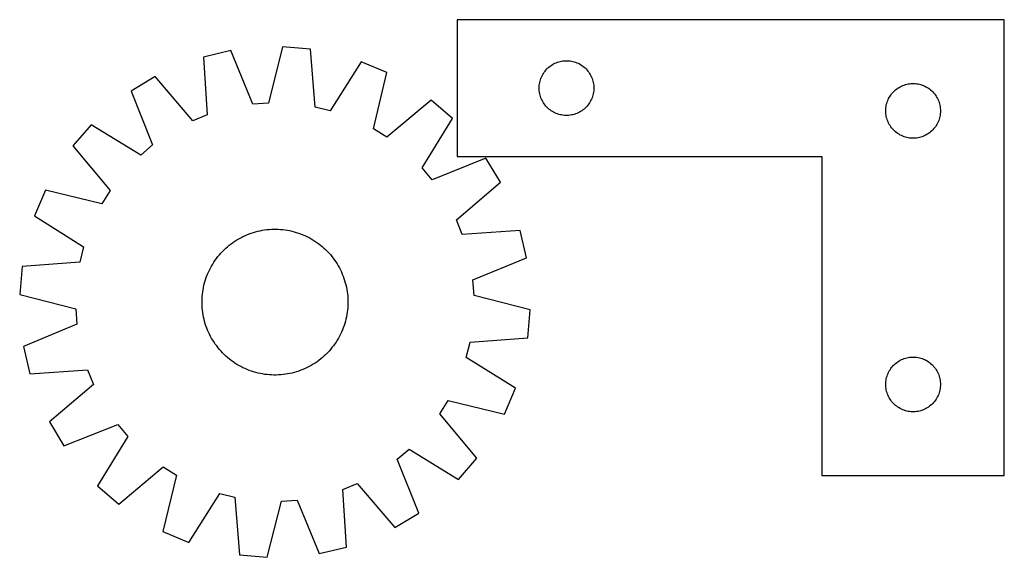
# Model space of a CAD drawing. Header units: millimetres. Extents: x 7 to 1492, y 7 to 302.
# Tile 2 of 3: x 409 to 948, y 7 to 302. Entities that reach past the tile are written whole.
import ezdxf

# ---------------------------------------------------------------- set-up
doc = ezdxf.new("R2010")
doc.units = ezdxf.units.MM
doc.layers.add('CUT', color=7, linetype='CONTINUOUS', true_color=0x000000)

msp = doc.modelspace()

# ---------------------------------------------------------------- linework, layer by layer
at = {"layer": 'CUT'}
for p, q in [((948.335626, 302.003241), (648.335626, 302.003241)), ((648.335626, 302.003241), (648.335626, 227.003241)), ((948.335626, 52.003241), (948.335626, 302.003241)), ((552.68968, 287.076285), (544.909145, 256.279564)), ((568.020356, 285.772091), (552.68968, 287.076285)), ((524.225211, 285.017196), (509.241854, 281.520119)), ((509.241854, 281.520119), (511.358836, 249.826379)), ((536.357148, 255.660922), (524.225211, 285.017196)), ((570.486926, 254.10364), (568.020356, 285.772091)), ((595.727968, 278.934396), (578.811529, 252.049291)), ((609.905289, 272.956595), (595.727968, 278.934396)), ((697.593343, 274.972404), (698.146526, 275.511522)), ((698.146526, 275.511522), (698.726729, 276.021448)), ((698.726729, 276.021448), (699.332412, 276.50083)), ((699.332412, 276.50083), (699.96197, 276.948397)), ((699.96197, 276.948397), (700.613734, 277.362961)), ((700.613734, 277.362961), (701.285975, 277.743423)), ((701.285975, 277.743423), (701.97691, 278.088775)), ((701.97691, 278.088775), (702.684708, 278.398101)), ((702.684708, 278.398101), (703.407491, 278.67058)), ((703.407491, 278.67058), (704.143342, 278.90549)), ((704.143342, 278.90549), (704.89031, 279.102207)), ((704.89031, 279.102207), (705.646415, 279.260211)), ((705.646415, 279.260211), (706.409651, 279.379082)), ((706.409651, 279.379082), (707.177994, 279.458504)), ((707.177994, 279.458504), (707.949408, 279.498269)), ((707.949408, 279.498269), (708.721845, 279.498269)), ((708.721845, 279.498269), (709.493258, 279.458504)), ((709.493258, 279.458504), (710.261602, 279.379082)), ((710.261602, 279.379082), (711.024838, 279.260211)), ((711.024838, 279.260211), (711.780942, 279.102207)), ((711.780942, 279.102207), (712.527911, 278.90549)), ((712.527911, 278.90549), (713.263762, 278.67058)), ((713.263762, 278.67058), (713.986545, 278.398101)), ((713.986545, 278.398101), (714.694342, 278.088775)), ((714.694342, 278.088775), (715.385277, 277.743423)), ((715.385277, 277.743423), (716.057518, 277.362961)), ((716.057518, 277.362961), (716.709282, 276.948397)), ((716.709282, 276.948397), (717.338841, 276.50083)), ((717.338841, 276.50083), (717.944524, 276.021448)), ((717.944524, 276.021448), (718.524726, 275.511522)), ((718.524726, 275.511522), (719.077909, 274.972404)), ((482.806829, 270.765805), (469.637466, 262.809774)), ((503.416574, 246.595303), (482.806829, 270.765805)), ((602.465047, 242.075896), (609.905289, 272.956595)), ((694.299874, 269.794523), (694.590873, 270.51005)), ((694.590873, 270.51005), (694.91832, 271.209648)), ((694.91832, 271.209648), (695.281348, 271.891463)), ((695.281348, 271.891463), (695.678993, 272.553684)), ((695.678993, 272.553684), (696.110201, 273.194558)), ((696.110201, 273.194558), (696.573829, 273.812384)), ((696.573829, 273.812384), (697.068647, 274.405523)), ((697.068647, 274.405523), (697.593343, 274.972404)), ((719.077909, 274.972404), (719.602605, 274.405523)), ((719.602605, 274.405523), (720.097423, 273.812384)), ((720.097423, 273.812384), (720.561051, 273.194558)), ((720.561051, 273.194558), (720.99226, 272.553684)), ((720.99226, 272.553684), (721.389905, 271.891463)), ((721.389905, 271.891463), (721.752933, 271.209648)), ((721.752933, 271.209648), (722.08038, 270.51005)), ((722.08038, 270.51005), (722.371379, 269.794523)), ((693.335626, 264.503241), (693.355515, 265.275423)), ((693.355515, 263.73106), (693.335626, 264.503241)), ((693.355515, 265.275423), (693.415128, 266.045556)), ((693.415128, 266.045556), (693.514308, 266.8116)), ((693.514308, 266.8116), (693.652791, 267.571522)), ((693.652791, 267.571522), (693.83021, 268.323308)), ((693.83021, 268.323308), (694.046096, 269.064964)), ((694.046096, 269.064964), (694.299874, 269.794523)), ((722.371379, 269.794523), (722.625157, 269.064964)), ((722.625157, 269.064964), (722.841042, 268.323308)), ((722.841042, 268.323308), (723.018462, 267.571522)), ((723.018462, 267.571522), (723.156945, 266.8116)), ((723.156945, 266.8116), (723.256124, 266.045556)), ((723.256124, 266.045556), (723.315738, 265.275423)), ((723.315738, 265.275423), (723.335626, 264.503241)), ((723.335626, 264.503241), (723.315738, 263.73106)), ((889.96197, 264.448397), (890.613734, 264.862961)), ((890.613734, 264.862961), (891.285975, 265.243423)), ((891.285975, 265.243423), (891.97691, 265.588775)), ((891.97691, 265.588775), (892.684708, 265.898101)), ((892.684708, 265.898101), (893.407491, 266.17058)), ((893.407491, 266.17058), (894.143342, 266.40549)), ((894.143342, 266.40549), (894.89031, 266.602207)), ((894.89031, 266.602207), (895.646415, 266.760211)), ((895.646415, 266.760211), (896.409651, 266.879082)), ((896.409651, 266.879082), (897.177994, 266.958504)), ((897.177994, 266.958504), (897.949408, 266.998269)), ((897.949408, 266.998269), (898.721845, 266.998269)), ((898.721845, 266.998269), (899.493258, 266.958504)), ((899.493258, 266.958504), (900.261602, 266.879082)), ((900.261602, 266.879082), (901.024838, 266.760211)), ((901.024838, 266.760211), (901.780942, 266.602207)), ((901.780942, 266.602207), (902.527911, 266.40549)), ((902.527911, 266.40549), (903.263762, 266.17058)), ((903.263762, 266.17058), (903.986545, 265.898101)), ((903.986545, 265.898101), (904.694342, 265.588775)), ((904.694342, 265.588775), (905.385277, 265.243423)), ((905.385277, 265.243423), (906.057518, 264.862961)), ((906.057518, 264.862961), (906.709282, 264.448397)), ((469.637466, 262.809774), (481.444739, 233.32142)), ((693.415128, 262.960927), (693.355515, 263.73106)), ((693.514308, 262.194883), (693.415128, 262.960927)), ((693.652791, 261.434961), (693.514308, 262.194883)), ((693.83021, 260.683175), (693.652791, 261.434961)), ((694.046096, 259.941519), (693.83021, 260.683175)), ((694.299874, 259.21196), (694.046096, 259.941519)), ((694.590873, 258.496433), (694.299874, 259.21196)), ((722.371379, 259.21196), (722.08038, 258.496433)), ((722.625157, 259.941519), (722.371379, 259.21196)), ((722.841042, 260.683175), (722.625157, 259.941519)), ((723.018462, 261.434961), (722.841042, 260.683175)), ((723.156945, 262.194883), (723.018462, 261.434961)), ((723.256124, 262.960927), (723.156945, 262.194883)), ((723.315738, 263.73106), (723.256124, 262.960927)), ((884.91832, 258.709648), (885.281348, 259.391463)), ((885.281348, 259.391463), (885.678993, 260.053684)), ((885.678993, 260.053684), (886.110201, 260.694558)), ((886.110201, 260.694558), (886.573829, 261.312384)), ((886.573829, 261.312384), (887.068647, 261.905523)), ((887.068647, 261.905523), (887.593343, 262.472404)), ((887.593343, 262.472404), (888.146526, 263.011522)), ((888.146526, 263.011522), (888.726729, 263.521448)), ((888.726729, 263.521448), (889.332412, 264.00083)), ((889.332412, 264.00083), (889.96197, 264.448397)), ((906.709282, 264.448397), (907.338841, 264.00083)), ((907.338841, 264.00083), (907.944524, 263.521448)), ((907.944524, 263.521448), (908.524726, 263.011522)), ((908.524726, 263.011522), (909.077909, 262.472404)), ((909.077909, 262.472404), (909.602605, 261.905523)), ((909.602605, 261.905523), (910.097423, 261.312384)), ((910.097423, 261.312384), (910.561051, 260.694558)), ((910.561051, 260.694558), (910.99226, 260.053684)), ((910.99226, 260.053684), (911.389905, 259.391463)), ((911.389905, 259.391463), (911.752933, 258.709648)), ((544.909145, 256.279564), (536.357148, 255.660922)), ((578.811529, 252.049291), (570.486926, 254.10364)), ((634.14383, 257.891437), (609.747386, 237.54965)), ((645.780021, 247.825177), (634.14383, 257.891437)), ((694.91832, 257.796835), (694.590873, 258.496433)), ((695.281348, 257.11502), (694.91832, 257.796835)), ((695.678993, 256.452799), (695.281348, 257.11502)), ((696.110201, 255.811925), (695.678993, 256.452799)), ((696.573829, 255.194099), (696.110201, 255.811925)), ((697.068647, 254.60096), (696.573829, 255.194099)), ((697.593343, 254.034079), (697.068647, 254.60096)), ((698.146526, 253.494961), (697.593343, 254.034079)), ((719.077909, 254.034079), (718.524726, 253.494961)), ((719.602605, 254.60096), (719.077909, 254.034079)), ((720.097423, 255.194099), (719.602605, 254.60096)), ((720.561051, 255.811925), (720.097423, 255.194099)), ((720.99226, 256.452799), (720.561051, 255.811925)), ((721.389905, 257.11502), (720.99226, 256.452799)), ((721.752933, 257.796835), (721.389905, 257.11502)), ((722.08038, 258.496433), (721.752933, 257.796835)), ((883.415128, 253.545556), (883.514308, 254.3116)), ((883.514308, 254.3116), (883.652791, 255.071522)), ((883.652791, 255.071522), (883.83021, 255.823308)), ((883.83021, 255.823308), (884.046096, 256.564964)), ((884.046096, 256.564964), (884.299874, 257.294523)), ((884.299874, 257.294523), (884.590873, 258.01005)), ((884.590873, 258.01005), (884.91832, 258.709648)), ((911.752933, 258.709648), (912.08038, 258.01005)), ((912.08038, 258.01005), (912.371379, 257.294523)), ((912.371379, 257.294523), (912.625157, 256.564964)), ((912.625157, 256.564964), (912.841042, 255.823308)), ((912.841042, 255.823308), (913.018462, 255.071522)), ((913.018462, 255.071522), (913.156945, 254.3116)), ((913.156945, 254.3116), (913.256124, 253.545556)), ((511.358836, 249.826379), (503.416574, 246.595303)), ((698.726729, 252.985035), (698.146526, 253.494961)), ((699.332412, 252.505653), (698.726729, 252.985035)), ((699.96197, 252.058086), (699.332412, 252.505653)), ((700.613734, 251.643522), (699.96197, 252.058086)), ((701.285975, 251.26306), (700.613734, 251.643522)), ((701.97691, 250.917708), (701.285975, 251.26306)), ((702.684708, 250.608382), (701.97691, 250.917708)), ((703.407491, 250.335903), (702.684708, 250.608382)), ((704.143342, 250.100993), (703.407491, 250.335903)), ((704.89031, 249.904276), (704.143342, 250.100993)), ((705.646415, 249.746272), (704.89031, 249.904276)), ((706.409651, 249.627401), (705.646415, 249.746272)), ((707.177994, 249.547979), (706.409651, 249.627401)), ((707.949408, 249.508214), (707.177994, 249.547979)), ((708.721845, 249.508214), (707.949408, 249.508214)), ((709.493258, 249.547979), (708.721845, 249.508214)), ((710.261602, 249.627401), (709.493258, 249.547979)), ((711.024838, 249.746272), (710.261602, 249.627401)), ((711.780942, 249.904276), (711.024838, 249.746272)), ((712.527911, 250.100993), (711.780942, 249.904276)), ((713.263762, 250.335903), (712.527911, 250.100993)), ((713.986545, 250.608382), (713.263762, 250.335903)), ((714.694342, 250.917708), (713.986545, 250.608382)), ((715.385277, 251.26306), (714.694342, 250.917708)), ((716.057518, 251.643522), (715.385277, 251.26306)), ((716.709282, 252.058086), (716.057518, 251.643522)), ((717.338841, 252.505653), (716.709282, 252.058086)), ((717.944524, 252.985035), (717.338841, 252.505653)), ((718.524726, 253.494961), (717.944524, 252.985035)), ((883.335626, 252.003241), (883.355515, 252.775423)), ((883.355515, 251.23106), (883.335626, 252.003241)), ((883.355515, 252.775423), (883.415128, 253.545556)), ((883.415128, 250.460927), (883.355515, 251.23106)), ((883.514308, 249.694883), (883.415128, 250.460927)), ((883.652791, 248.934961), (883.514308, 249.694883)), ((883.83021, 248.183175), (883.652791, 248.934961)), ((913.018462, 248.934961), (912.841042, 248.183175)), ((913.156945, 249.694883), (913.018462, 248.934961)), ((913.256124, 250.460927), (913.156945, 249.694883)), ((913.256124, 253.545556), (913.315738, 252.775423)), ((913.315738, 251.23106), (913.256124, 250.460927)), ((913.315738, 252.775423), (913.335626, 252.003241)), ((913.335626, 252.003241), (913.315738, 251.23106)), ((447.819529, 244.412942), (437.753268, 232.776751)), ((474.889657, 227.79419), (447.819529, 244.412942)), ((629.161269, 220.755049), (645.780021, 247.825177)), ((884.046096, 247.441519), (883.83021, 248.183175)), ((884.299874, 246.71196), (884.046096, 247.441519)), ((884.590873, 245.996433), (884.299874, 246.71196)), ((884.91832, 245.296835), (884.590873, 245.996433)), ((885.281348, 244.61502), (884.91832, 245.296835)), ((885.678993, 243.952799), (885.281348, 244.61502)), ((886.110201, 243.311925), (885.678993, 243.952799)), ((886.573829, 242.694099), (886.110201, 243.311925)), ((910.561051, 243.311925), (910.097423, 242.694099)), ((910.99226, 243.952799), (910.561051, 243.311925)), ((911.389905, 244.61502), (910.99226, 243.952799)), ((911.752933, 245.296835), (911.389905, 244.61502)), ((912.08038, 245.996433), (911.752933, 245.296835)), ((912.371379, 246.71196), (912.08038, 245.996433)), ((912.625157, 247.441519), (912.371379, 246.71196)), ((912.841042, 248.183175), (912.625157, 247.441519)), ((609.747386, 237.54965), (602.465047, 242.075896)), ((887.068647, 242.10096), (886.573829, 242.694099)), ((887.593343, 241.534079), (887.068647, 242.10096)), ((888.146526, 240.994961), (887.593343, 241.534079)), ((888.726729, 240.485035), (888.146526, 240.994961)), ((889.332412, 240.005653), (888.726729, 240.485035)), ((889.96197, 239.558086), (889.332412, 240.005653)), ((890.613734, 239.143522), (889.96197, 239.558086)), ((891.285975, 238.76306), (890.613734, 239.143522)), ((891.97691, 238.417708), (891.285975, 238.76306)), ((892.684708, 238.108382), (891.97691, 238.417708)), ((893.407491, 237.835903), (892.684708, 238.108382)), ((894.143342, 237.600993), (893.407491, 237.835903)), ((894.89031, 237.404276), (894.143342, 237.600993)), ((902.527911, 237.600993), (901.780942, 237.404276)), ((903.263762, 237.835903), (902.527911, 237.600993)), ((903.986545, 238.108382), (903.263762, 237.835903)), ((904.694342, 238.417708), (903.986545, 238.108382)), ((905.385277, 238.76306), (904.694342, 238.417708)), ((906.057518, 239.143522), (905.385277, 238.76306)), ((906.709282, 239.558086), (906.057518, 239.143522)), ((907.338841, 240.005653), (906.709282, 239.558086)), ((907.944524, 240.485035), (907.338841, 240.005653)), ((908.524726, 240.994961), (907.944524, 240.485035)), ((909.077909, 241.534079), (908.524726, 240.994961)), ((909.602605, 242.10096), (909.077909, 241.534079)), ((910.097423, 242.694099), (909.602605, 242.10096)), ((437.753268, 232.776751), (458.095055, 208.380307)), ((481.444739, 233.32142), (474.889657, 227.79419)), ((895.646415, 237.246272), (894.89031, 237.404276)), ((896.409651, 237.127401), (895.646415, 237.246272)), ((897.177994, 237.047979), (896.409651, 237.127401)), ((897.949408, 237.008214), (897.177994, 237.047979)), ((898.721845, 237.008214), (897.949408, 237.008214)), ((899.493258, 237.047979), (898.721845, 237.008214)), ((900.261602, 237.127401), (899.493258, 237.047979)), ((901.024838, 237.246272), (900.261602, 237.127401)), ((901.780942, 237.404276), (901.024838, 237.246272)), ((648.335626, 227.003241), (848.335626, 227.003241)), ((848.335626, 227.003241), (848.335626, 52.003241)), ((664.176854, 226.00724), (634.688499, 214.199966)), ((672.132884, 212.837877), (664.176854, 226.00724)), ((634.688499, 214.199966), (629.161269, 220.755049)), ((647.962382, 192.228131), (672.132884, 212.837877)), ((422.688111, 208.53821), (416.71031, 194.360889)), ((453.56881, 201.097967), (422.688111, 208.53821)), ((458.095055, 208.380307), (453.56881, 201.097967)), ((416.71031, 194.360889), (443.595414, 177.44445)), ((651.193458, 184.28587), (647.962382, 192.228131)), ((530.853485, 183.032998), (531.989659, 183.569762)), ((531.989659, 183.569762), (533.142132, 184.070573)), ((533.142132, 184.070573), (534.309768, 184.534937)), ((534.309768, 184.534937), (535.491413, 184.962395)), ((535.491413, 184.962395), (536.685903, 185.352526)), ((536.685903, 185.352526), (537.892057, 185.704945)), ((537.892057, 185.704945), (539.108685, 186.019303)), ((539.108685, 186.019303), (540.334588, 186.295291)), ((540.334588, 186.295291), (541.568555, 186.532637)), ((541.568555, 186.532637), (542.809368, 186.731106)), ((542.809368, 186.731106), (544.055803, 186.890501)), ((544.055803, 186.890501), (545.306629, 187.010667)), ((545.306629, 187.010667), (546.560613, 187.091484)), ((546.560613, 187.091484), (547.816517, 187.132872)), ((547.816517, 187.132872), (549.073101, 187.134791)), ((549.073101, 187.134791), (550.329125, 187.097239)), ((550.329125, 187.097239), (551.58335, 187.020253)), ((551.58335, 187.020253), (552.834537, 186.903909)), ((552.834537, 186.903909), (554.081453, 186.748321)), ((554.081453, 186.748321), (555.322867, 186.553644)), ((555.322867, 186.553644), (556.557553, 186.320068)), ((556.557553, 186.320068), (557.784293, 186.047826)), ((557.784293, 186.047826), (559.001876, 185.737185)), ((559.001876, 185.737185), (560.209101, 185.388452)), ((560.209101, 185.388452), (561.404777, 185.001972)), ((561.404777, 185.001972), (562.587722, 184.578125)), ((562.587722, 184.578125), (563.756771, 184.11733)), ((563.756771, 184.11733), (564.910769, 183.620042)), ((564.910769, 183.620042), (566.048577, 183.086751)), ((682.887198, 186.402851), (651.193458, 184.28587)), ((686.384275, 171.419494), (682.887198, 186.402851)), ((522.481547, 177.515341), (523.448538, 178.317796)), ((523.448538, 178.317796), (524.440258, 179.089482)), ((524.440258, 179.089482), (525.455727, 179.829636)), ((525.455727, 179.829636), (526.493945, 180.537528)), ((526.493945, 180.537528), (527.553885, 181.21246)), ((527.553885, 181.21246), (528.634503, 181.853765)), ((528.634503, 181.853765), (529.734731, 182.460811)), ((529.734731, 182.460811), (530.853485, 183.032998)), ((566.048577, 183.086751), (567.169073, 182.517984)), ((567.169073, 182.517984), (568.27115, 181.914301)), ((568.27115, 181.914301), (569.353722, 181.2763)), ((569.353722, 181.2763), (570.415719, 180.604609)), ((570.415719, 180.604609), (571.456094, 179.899891)), ((571.456094, 179.899891), (572.47382, 179.162843)), ((572.47382, 179.162843), (573.467892, 178.39419)), ((573.467892, 178.39419), (574.43733, 177.594692)), ((443.595414, 177.44445), (441.541065, 169.119846)), ((517.250516, 172.100813), (518.050014, 173.070251)), ((518.050014, 173.070251), (518.879568, 174.014097)), ((518.879568, 174.014097), (519.73836, 174.931421)), ((519.73836, 174.931421), (520.625542, 175.821318)), ((520.625542, 175.821318), (521.540238, 176.682907)), ((521.540238, 176.682907), (522.481547, 177.515341)), ((574.43733, 177.594692), (575.381177, 176.765138)), ((575.381177, 176.765138), (576.298501, 175.906346)), ((576.298501, 175.906346), (577.188397, 175.019164)), ((577.188397, 175.019164), (578.049987, 174.104467)), ((578.049987, 174.104467), (578.88242, 173.163159)), ((578.88242, 173.163159), (579.684875, 172.196168)), ((441.541065, 169.119846), (409.872615, 166.653277)), ((513.730404, 166.904071), (514.368405, 167.986643)), ((514.368405, 167.986643), (515.040096, 169.04864)), ((515.040096, 169.04864), (515.744814, 170.089015)), ((515.744814, 170.089015), (516.481863, 171.106741)), ((516.481863, 171.106741), (517.250516, 172.100813)), ((579.684875, 172.196168), (580.456561, 171.204448)), ((580.456561, 171.204448), (581.196715, 170.188978)), ((581.196715, 170.188978), (581.904607, 169.150761)), ((581.904607, 169.150761), (582.579539, 168.09082)), ((582.579539, 168.09082), (583.220844, 167.010203)), ((657.028001, 159.287558), (686.384275, 171.419494)), ((409.872615, 166.653277), (408.568421, 151.322601)), ((511.066581, 161.220643), (511.527376, 162.389692)), ((511.527376, 162.389692), (512.024664, 163.54369)), ((512.024664, 163.54369), (512.557955, 164.681498)), ((512.557955, 164.681498), (513.126722, 165.801994)), ((513.126722, 165.801994), (513.730404, 166.904071)), ((583.220844, 167.010203), (583.82789, 165.909974)), ((583.82789, 165.909974), (584.400077, 164.791221)), ((584.400077, 164.791221), (584.936841, 163.655047)), ((584.936841, 163.655047), (585.437652, 162.502573)), ((585.437652, 162.502573), (585.902016, 161.334938)), ((509.596879, 156.417214), (509.90752, 157.634797)), ((509.90752, 157.634797), (510.256253, 158.842022)), ((510.256253, 158.842022), (510.642734, 160.037697)), ((510.642734, 160.037697), (511.066581, 161.220643)), ((585.902016, 161.334938), (586.329474, 160.153292)), ((586.329474, 160.153292), (586.719605, 158.958803)), ((586.719605, 158.958803), (587.072024, 157.752649)), ((587.072024, 157.752649), (587.386382, 156.53602)), ((587.386382, 156.53602), (587.662371, 155.310117)), ((657.646643, 150.735561), (657.028001, 159.287558)), ((408.568421, 151.322601), (439.365142, 143.542066)), ((508.624452, 150.216271), (508.740797, 151.467458)), ((508.740797, 151.467458), (508.896384, 152.714374)), ((508.896384, 152.714374), (509.091062, 153.955788)), ((509.091062, 153.955788), (509.324637, 155.190474)), ((509.324637, 155.190474), (509.596879, 156.417214)), ((587.662371, 155.310117), (587.899716, 154.076151)), ((587.899716, 154.076151), (588.098185, 152.835338)), ((588.098185, 152.835338), (588.25758, 151.588903)), ((588.25758, 151.588903), (588.377746, 150.338076)), ((508.509914, 147.706022), (508.547466, 148.962046)), ((508.511833, 146.449438), (508.509914, 147.706022)), ((508.553222, 145.193534), (508.511833, 146.449438)), ((508.547466, 148.962046), (508.624452, 150.216271)), ((588.377746, 150.338076), (588.458563, 149.084092)), ((588.458563, 149.084092), (588.499951, 147.828189)), ((588.501871, 146.571605), (588.464318, 145.315581)), ((588.499951, 147.828189), (588.501871, 146.571605)), ((688.443364, 142.955025), (657.646643, 150.735561)), ((439.365142, 143.542066), (439.983784, 134.990069)), ((508.634039, 143.93955), (508.553222, 145.193534)), ((508.754204, 142.688724), (508.634039, 143.93955)), ((508.9136, 141.442289), (508.754204, 142.688724)), ((509.112069, 140.201476), (508.9136, 141.442289)), ((588.1154, 141.563252), (587.920723, 140.321839)), ((588.270988, 142.810168), (588.1154, 141.563252)), ((588.387332, 144.061356), (588.270988, 142.810168)), ((588.464318, 145.315581), (588.387332, 144.061356)), ((687.13917, 127.62435), (688.443364, 142.955025)), ((439.983784, 134.990069), (410.627509, 122.858132)), ((509.349414, 138.967509), (509.112069, 140.201476)), ((509.625402, 137.741606), (509.349414, 138.967509)), ((509.939761, 136.524978), (509.625402, 137.741606)), ((510.29218, 135.318823), (509.939761, 136.524978)), ((510.682311, 134.124334), (510.29218, 135.318823)), ((586.755532, 135.435604), (586.369051, 134.239929)), ((587.104264, 136.642829), (586.755532, 135.435604)), ((587.414905, 137.860413), (587.104264, 136.642829)), ((587.687148, 139.087153), (587.414905, 137.860413)), ((587.920723, 140.321839), (587.687148, 139.087153)), ((511.109769, 132.942689), (510.682311, 134.124334)), ((511.574133, 131.775053), (511.109769, 132.942689)), ((512.074944, 130.622579), (511.574133, 131.775053)), ((512.611708, 129.486405), (512.074944, 130.622579)), ((584.45383, 129.596128), (583.885063, 128.475633)), ((584.987121, 130.733937), (584.45383, 129.596128)), ((585.484409, 131.887935), (584.987121, 130.733937)), ((585.945204, 133.056983), (585.484409, 131.887935)), ((586.369051, 134.239929), (585.945204, 133.056983)), ((513.183895, 128.367652), (512.611708, 129.486405)), ((513.79094, 127.267424), (513.183895, 128.367652)), ((514.432246, 126.186806), (513.79094, 127.267424)), ((515.107177, 125.126866), (514.432246, 126.186806)), ((515.81507, 124.088648), (515.107177, 125.126866)), ((581.266971, 124.188612), (580.529922, 123.170886)), ((581.971688, 125.228987), (581.266971, 124.188612)), ((582.643379, 126.290984), (581.971688, 125.228987)), ((583.28138, 127.373555), (582.643379, 126.290984)), ((583.885063, 128.475633), (583.28138, 127.373555)), ((653.41637, 116.833177), (655.470719, 125.15778)), ((655.470719, 125.15778), (687.13917, 127.62435)), ((410.627509, 122.858132), (414.124587, 107.874775)), ((516.555224, 123.073179), (515.81507, 124.088648)), ((517.326909, 122.081459), (516.555224, 123.073179)), ((518.129365, 121.114468), (517.326909, 122.081459)), ((518.961798, 120.173159), (518.129365, 121.114468)), ((519.823388, 119.258463), (518.961798, 120.173159)), ((520.713284, 118.371281), (519.823388, 119.258463)), ((577.273425, 119.346205), (576.386243, 118.456309)), ((578.132217, 120.263529), (577.273425, 119.346205)), ((578.961771, 121.207376), (578.132217, 120.263529)), ((579.761269, 122.176813), (578.961771, 121.207376)), ((580.529922, 123.170886), (579.761269, 122.176813)), ((521.630608, 117.512489), (520.713284, 118.371281)), ((522.574455, 116.682935), (521.630608, 117.512489)), ((523.543893, 115.883437), (522.574455, 116.682935)), ((524.537965, 115.114784), (523.543893, 115.883437)), ((525.555691, 114.377735), (524.537965, 115.114784)), ((526.596066, 113.673017), (525.555691, 114.377735)), ((527.658063, 113.001326), (526.596066, 113.673017)), ((570.51784, 113.740098), (569.457899, 113.065166)), ((571.556057, 114.44799), (570.51784, 113.740098)), ((572.571527, 115.188145), (571.556057, 114.44799)), ((573.563247, 115.95983), (572.571527, 115.188145)), ((574.530238, 116.762286), (573.563247, 115.95983)), ((575.471546, 117.594719), (574.530238, 116.762286)), ((576.386243, 118.456309), (575.471546, 117.594719)), ((680.301475, 99.916738), (653.41637, 116.833177)), ((888.146526, 113.011522), (888.726729, 113.521448)), ((888.726729, 113.521448), (889.332412, 114.00083)), ((889.332412, 114.00083), (889.96197, 114.448397)), ((889.96197, 114.448397), (890.613734, 114.862961)), ((890.613734, 114.862961), (891.285975, 115.243423)), ((891.285975, 115.243423), (891.97691, 115.588775)), ((891.97691, 115.588775), (892.684708, 115.898101)), ((892.684708, 115.898101), (893.407491, 116.17058)), ((893.407491, 116.17058), (894.143342, 116.40549)), ((894.143342, 116.40549), (894.89031, 116.602207)), ((894.89031, 116.602207), (895.646415, 116.760211)), ((895.646415, 116.760211), (896.409651, 116.879082)), ((896.409651, 116.879082), (897.177994, 116.958504)), ((897.177994, 116.958504), (897.949408, 116.998269)), ((897.949408, 116.998269), (898.721845, 116.998269)), ((898.721845, 116.998269), (899.493258, 116.958504)), ((899.493258, 116.958504), (900.261602, 116.879082)), ((900.261602, 116.879082), (901.024838, 116.760211)), ((901.024838, 116.760211), (901.780942, 116.602207)), ((901.780942, 116.602207), (902.527911, 116.40549)), ((902.527911, 116.40549), (903.263762, 116.17058)), ((903.263762, 116.17058), (903.986545, 115.898101)), ((903.986545, 115.898101), (904.694342, 115.588775)), ((904.694342, 115.588775), (905.385277, 115.243423)), ((905.385277, 115.243423), (906.057518, 114.862961)), ((906.057518, 114.862961), (906.709282, 114.448397)), ((906.709282, 114.448397), (907.338841, 114.00083)), ((907.338841, 114.00083), (907.944524, 113.521448)), ((907.944524, 113.521448), (908.524726, 113.011522)), ((414.124587, 107.874775), (445.818326, 109.991757)), ((445.818326, 109.991757), (449.049402, 102.049495)), ((528.740634, 112.363325), (527.658063, 113.001326)), ((529.842712, 111.759643), (528.740634, 112.363325)), ((530.963208, 111.190876), (529.842712, 111.759643)), ((532.101016, 110.657585), (530.963208, 111.190876)), ((533.255014, 110.160296), (532.101016, 110.657585)), ((534.424062, 109.699501), (533.255014, 110.160296)), ((535.607008, 109.275655), (534.424062, 109.699501)), ((536.802683, 108.889174), (535.607008, 109.275655)), ((538.009909, 108.540441), (536.802683, 108.889174)), ((539.227492, 108.2298), (538.009909, 108.540441)), ((540.454232, 107.957558), (539.227492, 108.2298)), ((541.688918, 107.723983), (540.454232, 107.957558)), ((556.677196, 107.982335), (555.44323, 107.744989)), ((557.903099, 108.258323), (556.677196, 107.982335)), ((559.119728, 108.572682), (557.903099, 108.258323)), ((560.325882, 108.9251), (559.119728, 108.572682)), ((561.520371, 109.315231), (560.325882, 108.9251)), ((562.702017, 109.74269), (561.520371, 109.315231)), ((563.869653, 110.207054), (562.702017, 109.74269)), ((565.022126, 110.707865), (563.869653, 110.207054)), ((566.1583, 111.244628), (565.022126, 110.707865)), ((567.277053, 111.816816), (566.1583, 111.244628)), ((568.377282, 112.423861), (567.277053, 111.816816)), ((569.457899, 113.065166), (568.377282, 112.423861)), ((884.299874, 107.294523), (884.590873, 108.01005)), ((884.590873, 108.01005), (884.91832, 108.709648)), ((884.91832, 108.709648), (885.281348, 109.391463)), ((885.281348, 109.391463), (885.678993, 110.053684)), ((885.678993, 110.053684), (886.110201, 110.694558)), ((886.110201, 110.694558), (886.573829, 111.312384)), ((886.573829, 111.312384), (887.068647, 111.905523)), ((887.068647, 111.905523), (887.593343, 112.472404)), ((887.593343, 112.472404), (888.146526, 113.011522)), ((908.524726, 113.011522), (909.077909, 112.472404)), ((909.077909, 112.472404), (909.602605, 111.905523)), ((909.602605, 111.905523), (910.097423, 111.312384)), ((910.097423, 111.312384), (910.561051, 110.694558)), ((910.561051, 110.694558), (910.99226, 110.053684)), ((910.99226, 110.053684), (911.389905, 109.391463)), ((911.389905, 109.391463), (911.752933, 108.709648)), ((911.752933, 108.709648), (912.08038, 108.01005)), ((912.08038, 108.01005), (912.371379, 107.294523)), ((542.930331, 107.529305), (541.688918, 107.723983)), ((544.177247, 107.373718), (542.930331, 107.529305)), ((545.428435, 107.257373), (544.177247, 107.373718)), ((546.68266, 107.180387), (545.428435, 107.257373)), ((547.938684, 107.142835), (546.68266, 107.180387)), ((549.195268, 107.144754), (547.938684, 107.142835)), ((550.451171, 107.186143), (549.195268, 107.144754)), ((551.705155, 107.26696), (550.451171, 107.186143)), ((552.955982, 107.387125), (551.705155, 107.26696)), ((554.202417, 107.546521), (552.955982, 107.387125)), ((555.44323, 107.744989), (554.202417, 107.546521)), ((883.335626, 102.003241), (883.355515, 102.775423)), ((883.355515, 102.775423), (883.415128, 103.545556)), ((883.415128, 103.545556), (883.514308, 104.3116)), ((883.514308, 104.3116), (883.652791, 105.071522)), ((883.652791, 105.071522), (883.83021, 105.823308)), ((883.83021, 105.823308), (884.046096, 106.564964)), ((884.046096, 106.564964), (884.299874, 107.294523)), ((912.371379, 107.294523), (912.625157, 106.564964)), ((912.625157, 106.564964), (912.841042, 105.823308)), ((912.841042, 105.823308), (913.018462, 105.071522)), ((913.018462, 105.071522), (913.156945, 104.3116)), ((913.156945, 104.3116), (913.256124, 103.545556)), ((913.256124, 103.545556), (913.315738, 102.775423)), ((913.315738, 102.775423), (913.335626, 102.003241)), ((449.049402, 102.049495), (424.878901, 81.43975)), ((674.323674, 85.739417), (680.301475, 99.916738)), ((883.355515, 101.23106), (883.335626, 102.003241)), ((883.415128, 100.460927), (883.355515, 101.23106)), ((883.514308, 99.694883), (883.415128, 100.460927)), ((883.652791, 98.934961), (883.514308, 99.694883)), ((883.83021, 98.183175), (883.652791, 98.934961)), ((884.046096, 97.441519), (883.83021, 98.183175)), ((884.299874, 96.71196), (884.046096, 97.441519)), ((912.625157, 97.441519), (912.371379, 96.71196)), ((912.841042, 98.183175), (912.625157, 97.441519)), ((913.018462, 98.934961), (912.841042, 98.183175)), ((913.156945, 99.694883), (913.018462, 98.934961)), ((913.256124, 100.460927), (913.156945, 99.694883)), ((913.315738, 101.23106), (913.256124, 100.460927)), ((913.335626, 102.003241), (913.315738, 101.23106)), ((638.916729, 85.897319), (643.442975, 93.179659)), ((643.442975, 93.179659), (674.323674, 85.739417)), ((884.590873, 95.996433), (884.299874, 96.71196)), ((884.91832, 95.296835), (884.590873, 95.996433)), ((885.281348, 94.61502), (884.91832, 95.296835)), ((885.678993, 93.952799), (885.281348, 94.61502)), ((886.110201, 93.311925), (885.678993, 93.952799)), ((886.573829, 92.694099), (886.110201, 93.311925)), ((887.068647, 92.10096), (886.573829, 92.694099)), ((887.593343, 91.534079), (887.068647, 92.10096)), ((909.602605, 92.10096), (909.077909, 91.534079)), ((910.097423, 92.694099), (909.602605, 92.10096)), ((910.561051, 93.311925), (910.097423, 92.694099)), ((910.99226, 93.952799), (910.561051, 93.311925)), ((911.389905, 94.61502), (910.99226, 93.952799)), ((911.752933, 95.296835), (911.389905, 94.61502)), ((912.08038, 95.996433), (911.752933, 95.296835)), ((912.371379, 96.71196), (912.08038, 95.996433)), ((888.146526, 90.994961), (887.593343, 91.534079)), ((888.726729, 90.485035), (888.146526, 90.994961)), ((889.332412, 90.005653), (888.726729, 90.485035)), ((889.96197, 89.558086), (889.332412, 90.005653)), ((890.613734, 89.143522), (889.96197, 89.558086)), ((891.285975, 88.76306), (890.613734, 89.143522)), ((891.97691, 88.417708), (891.285975, 88.76306)), ((892.684708, 88.108382), (891.97691, 88.417708)), ((893.407491, 87.835903), (892.684708, 88.108382)), ((894.143342, 87.600993), (893.407491, 87.835903)), ((894.89031, 87.404276), (894.143342, 87.600993)), ((895.646415, 87.246272), (894.89031, 87.404276)), ((896.409651, 87.127401), (895.646415, 87.246272)), ((897.177994, 87.047979), (896.409651, 87.127401)), ((897.949408, 87.008214), (897.177994, 87.047979)), ((898.721845, 87.008214), (897.949408, 87.008214)), ((899.493258, 87.047979), (898.721845, 87.008214)), ((900.261602, 87.127401), (899.493258, 87.047979)), ((901.024838, 87.246272), (900.261602, 87.127401)), ((901.780942, 87.404276), (901.024838, 87.246272)), ((902.527911, 87.600993), (901.780942, 87.404276)), ((903.263762, 87.835903), (902.527911, 87.600993)), ((903.986545, 88.108382), (903.263762, 87.835903)), ((904.694342, 88.417708), (903.986545, 88.108382)), ((905.385277, 88.76306), (904.694342, 88.417708)), ((906.057518, 89.143522), (905.385277, 88.76306)), ((906.709282, 89.558086), (906.057518, 89.143522)), ((907.338841, 90.005653), (906.709282, 89.558086)), ((907.944524, 90.485035), (907.338841, 90.005653)), ((908.524726, 90.994961), (907.944524, 90.485035)), ((909.077909, 91.534079), (908.524726, 90.994961)), ((424.878901, 81.43975), (432.834931, 68.270387)), ((659.258516, 61.500876), (638.916729, 85.897319)), ((432.834931, 68.270387), (462.323285, 80.07766)), ((462.323285, 80.07766), (467.850515, 73.522578)), ((467.850515, 73.522578), (451.231763, 46.452449)), ((615.567046, 60.956206), (622.122128, 66.483436)), ((622.122128, 66.483436), (649.192256, 49.864684)), ((627.374319, 31.467852), (615.567046, 60.956206)), ((649.192256, 49.864684), (659.258516, 61.500876)), ((462.867955, 36.386189), (487.264399, 56.727976)), ((487.264399, 56.727976), (494.546738, 52.20173)), ((494.546738, 52.20173), (487.106496, 21.321032)), ((848.335626, 52.003241), (948.335626, 52.003241)), ((451.231763, 46.452449), (462.867955, 36.386189)), ((585.652949, 44.451247), (593.595211, 47.682323)), ((587.769931, 12.757508), (585.652949, 44.451247)), ((593.595211, 47.682323), (614.204956, 23.511822)), ((501.283817, 15.343231), (518.200256, 42.228335)), ((518.200256, 42.228335), (526.524859, 40.173986)), ((526.524859, 40.173986), (528.991429, 8.505535)), ((544.322105, 7.201342), (552.10264, 37.998063)), ((552.10264, 37.998063), (560.654637, 38.616705)), ((560.654637, 38.616705), (572.786573, 9.26043)), ((614.204956, 23.511822), (627.374319, 31.467852)), ((487.106496, 21.321032), (501.283817, 15.343231)), ((572.786573, 9.26043), (587.769931, 12.757508)), ((528.991429, 8.505535), (544.322105, 7.201342))]:
    msp.add_line(p, q, dxfattribs=at)

doc.saveas('drawing.dxf')
